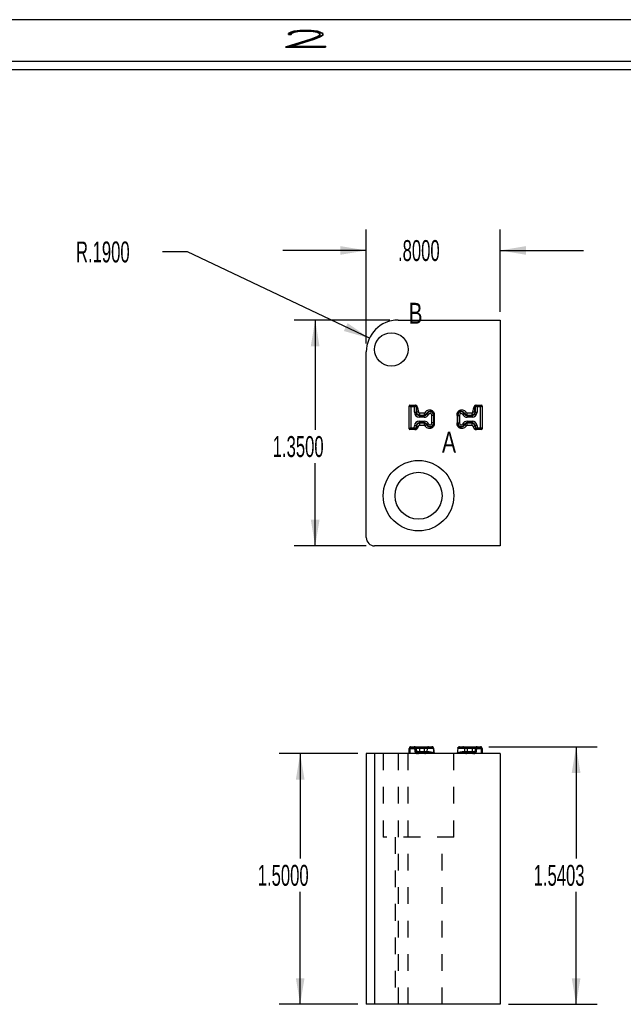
# Model space of a CAD drawing. Header units: inches. Extents: x 1802 to 2468, y -208 to -72.
# Tile 248 of 256: x 2056.08 to 2059.69, y -190.44 to -184.55. Entities that reach past the tile are written whole.
import ezdxf

# ---------------------------------------------------------------- set-up
doc = ezdxf.new("R2010")
doc.units = ezdxf.units.IN
doc.header["$LTSCALE"] = 0.5
doc.header["$MEASUREMENT"] = 0
doc.linetypes.add('HIDDEN', pattern=[0.225, 0.15, -0.075])
for name, color, linetype in [('SID-M-D', 42, 'Continuous'), ('SID-M-H', 4, 'HIDDEN'), ('SID-M-S', 105, 'Continuous')]:
    doc.layers.add(name, color=color, linetype=linetype)
doc.styles.add('R', font='ROMAND.SHX')
doc.styles.add('SLDTEXTSTYLE0', font='TXT', dxfattribs={"width": 0.595745})

# ---------------------------------------------------------------- blocks, each defined once
blk = doc.blocks.new('*U9')
at = {"layer": 'SID-M-S'}
for p, q in [((0, 22.55), (-34, 22.55)), ((0, 22.3), (-34, 22.3)), ((0, 22.25), (-34, 22.25))]:
    blk.add_line(p, q, dxfattribs=at)
at = {"layer": 'SID-M-D', "style": 'R', "width": 4}
blk.add_text('2', height=0.1, dxfattribs=at).set_placement((-8.3275, 22.3857))

msp = doc.modelspace()

# ---------------------------------------------------------------- linework, layer by layer
at = {"layer": 'SID-M-D'}
for p, q in [((2058.15454, -186.48375), (2058.15454, -185.80193)), ((2058.95454, -186.29375), (2058.95454, -185.80193)), ((2057.08507, -185.9353), (2056.93507, -185.9353)), ((2058.17293, -186.45221), (2057.08507, -185.9353)), ((2058.15454, -185.92693), (2057.65454, -185.92693)), ((2058.95454, -185.92693), (2059.45454, -185.92693)), ((2058.29454, -186.34375), (2057.72387, -186.34375)), ((2057.84887, -186.34375), (2057.84887, -186.99993)), ((2057.84887, -187.69375), (2057.84887, -187.19836)), ((2058.15454, -187.69375), (2057.72387, -187.69375)), ((2058.88844, -188.89512), (2059.53461, -188.89512)), ((2059.40961, -188.89512), (2059.40961, -189.56411)), ((2058.10454, -188.9354), (2057.63434, -188.9354)), ((2057.75934, -188.9354), (2057.75934, -189.56411)), ((2057.75934, -190.4354), (2057.75934, -189.76255)), ((2059.40961, -190.4354), (2059.40961, -189.76255)), ((2058.10454, -190.4354), (2057.63434, -190.4354)), ((2059.00454, -190.4354), (2059.53461, -190.4354))]:
    msp.add_line(p, q, dxfattribs=at)
for points in [[(2058.15454, -185.92693), (2057.99854, -185.90093), (2057.99854, -185.95293)], [(2058.95454, -185.92693), (2059.11054, -185.95293), (2059.11054, -185.90093)], [(2057.84887, -186.34375), (2057.82287, -186.49975), (2057.87487, -186.49975)], [(2058.17293, -186.45221), (2058.04319, -186.36177), (2058.02087, -186.40874)], [(2057.84887, -187.69375), (2057.87487, -187.53775), (2057.82287, -187.53775)], [(2059.40961, -188.89512), (2059.38361, -189.05112), (2059.43561, -189.05112)], [(2057.75934, -188.9354), (2057.73334, -189.0914), (2057.78534, -189.0914)], [(2057.75934, -190.4354), (2057.78534, -190.2794), (2057.73334, -190.2794)], [(2059.40961, -190.4354), (2059.43561, -190.2794), (2059.38361, -190.2794)]]:
    msp.add_solid(points, dxfattribs=at)
at = {"layer": 'SID-M-H'}
for p, q in [((2058.44712, -188.9051), (2058.44704, -188.90388)), ((2058.44712, -188.9051), (2058.45208, -188.90449)), ((2058.45201, -188.90388), (2058.47206, -188.90388)), ((2058.45201, -188.90388), (2058.4546, -188.92503)), ((2058.47206, -188.8951), (2058.47206, -188.90388)), ((2058.47206, -188.90388), (2058.50054, -188.90388)), ((2058.47206, -188.90388), (2058.47206, -188.92503)), ((2058.50054, -188.8951), (2058.50054, -188.90388)), ((2058.50054, -188.90388), (2058.5183, -188.90388)), ((2058.50054, -188.90388), (2058.50054, -188.92503)), ((2058.5183, -188.90388), (2058.516, -188.92503)), ((2058.5183, -188.90388), (2058.55679, -188.90388)), ((2058.55678, -188.90388), (2058.56065, -188.9354)), ((2058.55678, -188.90388), (2058.55679, -188.90388)), ((2058.70231, -188.9039), (2058.69844, -188.9354)), ((2058.70229, -188.9039), (2058.70231, -188.9039)), ((2058.70229, -188.9039), (2058.74079, -188.9039)), ((2058.74079, -188.9039), (2058.75854, -188.9039)), ((2058.74079, -188.9039), (2058.74309, -188.92503)), ((2058.75854, -188.9039), (2058.75854, -188.89512)), ((2058.75854, -188.9039), (2058.78702, -188.9039)), ((2058.75854, -188.9039), (2058.75854, -188.92503)), ((2058.78702, -188.9039), (2058.78702, -188.89512)), ((2058.78702, -188.9039), (2058.80708, -188.9039)), ((2058.78702, -188.9039), (2058.78702, -188.92503)), ((2058.80708, -188.9039), (2058.80448, -188.92503)), ((2058.807, -188.90451), (2058.81196, -188.90512)), ((2058.81196, -188.90512), (2058.81204, -188.9039)), ((2058.20454, -188.9354), (2058.20454, -190.4354)), ((2058.25604, -188.9354), (2058.25604, -189.4354)), ((2058.34454, -188.9354), (2058.34454, -190.4354)), ((2058.40454, -190.4354), (2058.40454, -188.9354)), ((2058.41065, -188.9051), (2058.41565, -188.9051)), ((2058.41565, -188.9051), (2058.44712, -188.9051)), ((2058.41565, -188.9354), (2058.41565, -188.9051)), ((2058.44712, -188.9051), (2058.45069, -188.93413)), ((2058.45565, -188.93352), (2058.45069, -188.93413)), ((2058.47206, -188.92503), (2058.50054, -188.92503)), ((2058.56068, -188.93559), (2058.56066, -188.9354)), ((2058.67804, -189.4354), (2058.67804, -188.9354)), ((2058.69843, -188.9354), (2058.6984, -188.93559)), ((2058.75854, -188.92503), (2058.78702, -188.92503)), ((2058.80344, -188.93352), (2058.8084, -188.93413)), ((2058.8084, -188.93413), (2058.81196, -188.90512)), ((2058.81196, -188.90512), (2058.84344, -188.90512)), ((2058.84344, -188.90512), (2058.84844, -188.90512)), ((2058.84344, -188.90512), (2058.84344, -188.9354)), ((2058.67804, -189.4354), (2058.25604, -189.4354)), ((2058.32654, -189.4354), (2058.32654, -190.4354)), ((2058.60754, -190.4354), (2058.60754, -189.4354))]:
    msp.add_line(p, q, dxfattribs=at)
for centre, radius, start, end in [((2058.44208, -188.9051), 0.01, 7, 90), ((2058.44953, -188.91424), 0.01065, 76.528537, 103.471463), ((2058.52759, -188.9044), 0.00931, 93.151457, 176.814596), ((2058.7315, -188.90442), 0.00931, 3.185404, 86.848543), ((2058.817, -188.90512), 0.01, 90, 173), ((2058.80956, -188.91426), 0.01065, 76.528537, 103.471463)]:
    msp.add_arc(centre, radius, start, end, dxfattribs=at)
for centre, start_param, end_param in [((2058.42065, -188.9051), 0, 1.5707963), ((2058.44208, -188.9051), 4.834562, 6.2831853), ((2058.817, -188.90512), 0, 1.4486233), ((2058.83844, -188.90512), 4.712389, 6.2831853)]:
    msp.add_ellipse(centre, major_axis=(0, 0.01), ratio=0.5, start_param=start_param, end_param=end_param, dxfattribs=at)
for points, knots in [([(2058.55678, -188.90388), (2058.55648, -188.90146), (2058.55529, -188.89921), (2058.55166, -188.896), (2058.54925, -188.8951), (2058.54685, -188.8951)], [0, 0, 0, 0, 0.5, 0.5, 1, 1, 1, 1]), ([(2058.70231, -188.9039), (2058.7026, -188.90148), (2058.7038, -188.89923), (2058.70742, -188.89603), (2058.70983, -188.89512), (2058.71223, -188.89512)], [0, 0, 0, 0, 0.5, 0.5, 1, 1, 1, 1]), ([(2058.47206, -188.92503), (2058.46748, -188.92503), (2058.46295, -188.92503), (2058.45649, -188.92503), (2058.4546, -188.92503), (2058.4546, -188.92503)], [0, 0, 0, 0, 0.5, 0.5, 1, 1, 1, 1]), ([(2058.46633, -188.9354), (2058.46372, -188.9354), (2058.46074, -188.93441), (2058.45627, -188.93046), (2058.45492, -188.92761), (2058.4546, -188.92503)], [0, 0, 0, 0, 0.5, 0.5, 1, 1, 1, 1]), ([(2058.45776, -188.9354), (2058.45769, -188.9354), (2058.45761, -188.93539), (2058.45754, -188.93539), (2058.4573, -188.93537), (2058.45706, -188.93534), (2058.45682, -188.93525), (2058.45671, -188.93521), (2058.4566, -188.93516), (2058.4565, -188.93509), (2058.45642, -188.93504), (2058.45634, -188.93499), (2058.45627, -188.93492), (2058.45618, -188.93484), (2058.4561, -188.93474), (2058.45603, -188.93465), (2058.45596, -188.93455), (2058.45591, -188.93445), (2058.45586, -188.93434), (2058.45574, -188.93407), (2058.45568, -188.9338), (2058.45565, -188.93353), (2058.45565, -188.93353), (2058.45565, -188.93353), (2058.45565, -188.93352)], [0, 0, 0, 0, 0.000006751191, 0.000006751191, 0.000006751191, 0.000028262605, 0.000028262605, 0.000028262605, 0.000037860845, 0.000037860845, 0.000037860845, 0.000045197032, 0.000045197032, 0.000045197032, 0.000054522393, 0.000054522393, 0.000054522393, 0.000064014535, 0.000064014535, 0.000064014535, 0.000089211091, 0.000089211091, 0.000089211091, 0.000089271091, 0.000089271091, 0.000089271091, 0.000089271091]), ([(2058.47206, -188.9354), (2058.47206, -188.9354), (2058.47206, -188.93441), (2058.47206, -188.93046), (2058.47206, -188.92761), (2058.47206, -188.92503)], [0, 0, 0, 0, 0.5, 0.5, 1, 1, 1, 1]), ([(2058.50054, -188.9354), (2058.50054, -188.9354), (2058.50054, -188.93441), (2058.50054, -188.93046), (2058.50054, -188.92761), (2058.50054, -188.92503)], [0, 0, 0, 0, 0.5, 0.5, 1, 1, 1, 1]), ([(2058.516, -188.92503), (2058.51452, -188.92503), (2058.51228, -188.92503), (2058.50686, -188.92503), (2058.50371, -188.92503), (2058.50054, -188.92503)], [0, 0, 0, 0, 0.5, 0.5, 1, 1, 1, 1]), ([(2058.50562, -188.9354), (2058.50793, -188.9354), (2058.51057, -188.93441), (2058.51452, -188.93046), (2058.51571, -188.92761), (2058.516, -188.92503)], [0, 0, 0, 0, 0.5, 0.5, 1, 1, 1, 1]), ([(2058.56065, -188.9354), (2058.56068, -188.9341), (2058.55881, -188.9328), (2058.5522, -188.93037), (2058.54749, -188.92924), (2058.53727, -188.92729), (2058.5318, -188.92648), (2058.52235, -188.92535), (2058.5184, -188.92503), (2058.516, -188.92503)], [0, 0, 0, 0, 0.25, 0.25, 0.5, 0.5, 0.75, 0.75, 1, 1, 1, 1]), ([(2058.74309, -188.92503), (2058.74069, -188.92503), (2058.73674, -188.92535), (2058.72729, -188.92648), (2058.72181, -188.92729), (2058.7116, -188.92924), (2058.70688, -188.93037), (2058.70027, -188.9328), (2058.69841, -188.9341), (2058.69844, -188.9354)], [0, 0, 0, 0, 0.25, 0.25, 0.5, 0.5, 0.75, 0.75, 1, 1, 1, 1]), ([(2058.74309, -188.92503), (2058.74337, -188.92761), (2058.74456, -188.93046), (2058.74852, -188.93441), (2058.75116, -188.9354), (2058.75347, -188.9354)], [0, 0, 0, 0, 0.5, 0.5, 1, 1, 1, 1]), ([(2058.75854, -188.92503), (2058.75538, -188.92503), (2058.75222, -188.92503), (2058.74681, -188.92503), (2058.74456, -188.92503), (2058.74309, -188.92503)], [0, 0, 0, 0, 0.5, 0.5, 1, 1, 1, 1]), ([(2058.75854, -188.92503), (2058.75854, -188.92761), (2058.75854, -188.93046), (2058.75854, -188.93441), (2058.75854, -188.9354), (2058.75854, -188.9354)], [0, 0, 0, 0, 0.5, 0.5, 1, 1, 1, 1]), ([(2058.80448, -188.92503), (2058.80448, -188.92503), (2058.8026, -188.92503), (2058.79614, -188.92503), (2058.79161, -188.92503), (2058.78702, -188.92503)], [0, 0, 0, 0, 0.5, 0.5, 1, 1, 1, 1]), ([(2058.78702, -188.92503), (2058.78702, -188.92761), (2058.78702, -188.93046), (2058.78702, -188.93441), (2058.78702, -188.9354), (2058.78702, -188.9354)], [0, 0, 0, 0, 0.5, 0.5, 1, 1, 1, 1]), ([(2058.80448, -188.92503), (2058.80416, -188.92761), (2058.80282, -188.93046), (2058.79835, -188.93441), (2058.79537, -188.9354), (2058.79276, -188.9354)], [0, 0, 0, 0, 0.5, 0.5, 1, 1, 1, 1]), ([(2058.80344, -188.93353), (2058.8034, -188.9338), (2058.80334, -188.93407), (2058.80322, -188.93434), (2058.80317, -188.93445), (2058.80311, -188.93457), (2058.80304, -188.93467), (2058.80298, -188.93476), (2058.8029, -188.93484), (2058.80282, -188.93492), (2058.80273, -188.935), (2058.80264, -188.93507), (2058.80254, -188.93512), (2058.80245, -188.93517), (2058.80236, -188.93522), (2058.80227, -188.93525), (2058.80202, -188.93534), (2058.80178, -188.93537), (2058.80155, -188.93539), (2058.80147, -188.93539), (2058.8014, -188.9354), (2058.80132, -188.9354), (2058.80132, -188.9354), (2058.80132, -188.9354), (2058.80132, -188.9354)], [0, 0, 0, 0, 0.000025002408, 0.000025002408, 0.000025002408, 0.000035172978, 0.000035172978, 0.000035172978, 0.000043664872, 0.000043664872, 0.000043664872, 0.000052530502, 0.000052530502, 0.000052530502, 0.000060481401, 0.000060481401, 0.000060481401, 0.000081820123, 0.000081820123, 0.000081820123, 0.000088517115, 0.000088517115, 0.000088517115, 0.000088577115, 0.000088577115, 0.000088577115, 0.000088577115])]:
    msp.add_open_spline(points, degree=3, knots=knots, dxfattribs=at)
for points in [[(2058.45069, -188.93413), (2058.45074, -188.93456), (2058.45083, -188.93498), (2058.45095, -188.9354)], [(2058.45565, -188.93352), (2058.4551, -188.92903), (2058.4546, -188.92503), (2058.4546, -188.92503)], [(2058.45776, -188.9354), (2058.45776, -188.9354), (2058.45776, -188.9354), (2058.45776, -188.9354)], [(2058.80448, -188.92503), (2058.80448, -188.92503), (2058.80399, -188.92903), (2058.80344, -188.93352)], [(2058.80344, -188.93352), (2058.80344, -188.93353), (2058.80344, -188.93353), (2058.80344, -188.93353)], [(2058.80814, -188.9354), (2058.80826, -188.93498), (2058.80835, -188.93456), (2058.8084, -188.93413)]]:
    msp.add_open_spline(points, degree=3, dxfattribs=at)
at = {"layer": 'SID-M-S'}
for p, q in [((2058.34454, -186.34375), (2058.95454, -186.34375)), ((2058.95454, -186.34375), (2058.95454, -187.69375)), ((2058.15454, -187.64375), (2058.15454, -186.53375)), ((2058.41065, -186.99311), (2058.41065, -186.85782)), ((2058.41065, -186.85782), (2058.42065, -186.86282)), ((2058.41565, -186.85282), (2058.42065, -186.86282)), ((2058.41565, -186.85282), (2058.44712, -186.85282)), ((2058.42065, -186.86282), (2058.42065, -186.98811)), ((2058.44208, -186.86282), (2058.42065, -186.86282)), ((2058.44208, -186.86282), (2058.44704, -186.85289)), ((2058.44208, -186.86282), (2058.45201, -186.85786)), ((2058.44208, -186.89416), (2058.44208, -186.86282)), ((2058.44208, -186.89416), (2058.45201, -186.89416)), ((2058.44712, -186.85282), (2058.45069, -186.85282)), ((2058.45201, -186.85786), (2058.45201, -186.89416)), ((2058.45201, -186.89416), (2058.4546, -186.89416)), ((2058.45565, -186.85782), (2058.45208, -186.85782)), ((2058.50054, -186.8999), (2058.47206, -186.8999)), ((2058.5183, -186.90349), (2058.516, -186.90228)), ((2058.74079, -186.90349), (2058.74309, -186.90228)), ((2058.78702, -186.8999), (2058.75854, -186.8999)), ((2058.807, -186.85782), (2058.80344, -186.85782)), ((2058.80708, -186.89416), (2058.80448, -186.89416)), ((2058.80708, -186.85786), (2058.817, -186.86282)), ((2058.80708, -186.89416), (2058.80708, -186.85786)), ((2058.80708, -186.89416), (2058.817, -186.89416)), ((2058.8084, -186.85282), (2058.81196, -186.85282)), ((2058.81196, -186.85282), (2058.84344, -186.85282)), ((2058.81204, -186.85289), (2058.817, -186.86282)), ((2058.83844, -186.86282), (2058.817, -186.86282)), ((2058.817, -186.86282), (2058.817, -186.89416)), ((2058.84344, -186.85282), (2058.83844, -186.86282)), ((2058.84844, -186.85782), (2058.83844, -186.86282)), ((2058.83844, -186.98811), (2058.83844, -186.86282)), ((2058.84844, -186.85782), (2058.84844, -186.99311)), ((2058.47206, -186.91422), (2058.47206, -186.91162)), ((2058.47206, -186.91162), (2058.50054, -186.91162)), ((2058.47206, -186.92414), (2058.47206, -186.91422)), ((2058.47206, -186.91422), (2058.50054, -186.91422)), ((2058.50054, -186.92414), (2058.47206, -186.92414)), ((2058.47206, -186.95805), (2058.47206, -186.94813)), ((2058.47206, -186.94813), (2058.50054, -186.94813)), ((2058.50054, -186.95805), (2058.47206, -186.95805)), ((2058.47206, -186.95805), (2058.47206, -186.96065)), ((2058.50054, -186.96065), (2058.47206, -186.96065)), ((2058.50054, -186.91422), (2058.50054, -186.91162)), ((2058.50054, -186.92414), (2058.50054, -186.91422)), ((2058.50054, -186.95805), (2058.50054, -186.94813)), ((2058.50054, -186.95805), (2058.50054, -186.96065)), ((2058.52708, -186.90811), (2058.5183, -186.90349)), ((2058.54685, -186.95872), (2058.54685, -186.91355)), ((2058.55678, -186.91378), (2058.55678, -186.95849)), ((2058.55678, -186.91378), (2058.5599, -186.91384)), ((2058.55678, -186.95849), (2058.5599, -186.95844)), ((2058.5599, -186.91384), (2058.56065, -186.91385)), ((2058.5599, -186.95844), (2058.56065, -186.95842)), ((2058.56065, -186.91385), (2058.56065, -186.95842)), ((2058.70231, -186.91378), (2058.69844, -186.91385)), ((2058.69844, -186.91385), (2058.69844, -186.95842)), ((2058.70231, -186.95849), (2058.69844, -186.95842)), ((2058.70231, -186.95849), (2058.70231, -186.91378)), ((2058.71223, -186.91355), (2058.71223, -186.95872)), ((2058.74079, -186.90349), (2058.73201, -186.90811)), ((2058.75854, -186.91422), (2058.75854, -186.91162)), ((2058.75854, -186.91162), (2058.78702, -186.91162)), ((2058.75854, -186.91422), (2058.75854, -186.92414)), ((2058.75854, -186.91422), (2058.78702, -186.91422)), ((2058.78702, -186.92414), (2058.75854, -186.92414)), ((2058.75854, -186.94813), (2058.78702, -186.94813)), ((2058.75854, -186.94813), (2058.75854, -186.95806)), ((2058.78702, -186.95806), (2058.75854, -186.95806)), ((2058.75854, -186.95806), (2058.75854, -186.96065)), ((2058.78702, -186.96065), (2058.75854, -186.96065)), ((2058.78702, -186.91422), (2058.78702, -186.91162)), ((2058.78702, -186.91422), (2058.78702, -186.92414)), ((2058.78702, -186.94813), (2058.78702, -186.95806)), ((2058.78702, -186.95806), (2058.78702, -186.96065)), ((2058.41065, -186.99311), (2058.42065, -186.98811)), ((2058.41565, -186.99811), (2058.42065, -186.98811)), ((2058.44571, -186.99811), (2058.41565, -186.99811)), ((2058.42065, -186.98811), (2058.44109, -186.98811)), ((2058.44109, -186.98811), (2058.4422, -186.97549)), ((2058.45058, -186.9935), (2058.44109, -186.98811)), ((2058.44564, -186.99803), (2058.44109, -186.98811)), ((2058.45208, -186.97636), (2058.4422, -186.97549)), ((2058.44912, -186.99811), (2058.44571, -186.99811)), ((2058.45208, -186.97636), (2058.45058, -186.9935)), ((2058.45066, -186.99354), (2058.45407, -186.99354)), ((2058.45208, -186.97636), (2058.45467, -186.97659)), ((2058.47206, -186.97237), (2058.50054, -186.97237)), ((2058.5183, -186.96878), (2058.516, -186.96999)), ((2058.52708, -186.96416), (2058.5183, -186.96878)), ((2058.73201, -186.96416), (2058.74079, -186.96878)), ((2058.74079, -186.96878), (2058.74309, -186.96999)), ((2058.75854, -186.97237), (2058.78702, -186.97237)), ((2058.807, -186.97636), (2058.80442, -186.97659)), ((2058.80502, -186.99354), (2058.80843, -186.99354)), ((2058.81689, -186.97549), (2058.807, -186.97636)), ((2058.8085, -186.9935), (2058.807, -186.97636)), ((2058.81799, -186.98811), (2058.8085, -186.9935)), ((2058.81337, -186.99811), (2058.80996, -186.99811)), ((2058.84344, -186.99811), (2058.81337, -186.99811)), ((2058.81799, -186.98811), (2058.81344, -186.99803)), ((2058.81689, -186.97549), (2058.81799, -186.98811)), ((2058.81799, -186.98811), (2058.83844, -186.98811)), ((2058.83844, -186.98811), (2058.84344, -186.99811)), ((2058.84844, -186.99311), (2058.83844, -186.98811)), ((2058.95454, -187.69375), (2058.20454, -187.69375)), ((2058.42065, -188.8951), (2058.44109, -188.8951)), ((2058.44109, -188.8951), (2058.4422, -188.8951)), ((2058.4422, -188.8951), (2058.47206, -188.8951)), ((2058.45066, -188.90449), (2058.44571, -188.9051)), ((2058.45208, -188.90388), (2058.45058, -188.90388)), ((2058.45066, -188.90449), (2058.45407, -188.93215)), ((2058.45208, -188.90388), (2058.45467, -188.92503)), ((2058.47206, -188.90388), (2058.45208, -188.90388)), ((2058.47206, -188.90388), (2058.47206, -188.8951)), ((2058.47206, -188.8951), (2058.50054, -188.8951)), ((2058.47206, -188.90388), (2058.47206, -188.92503)), ((2058.50054, -188.90388), (2058.47206, -188.90388)), ((2058.50054, -188.90388), (2058.50054, -188.8951)), ((2058.50054, -188.8951), (2058.52708, -188.8951)), ((2058.50054, -188.90388), (2058.50054, -188.92503)), ((2058.5183, -188.90388), (2058.50054, -188.90388)), ((2058.5183, -188.90388), (2058.516, -188.92503)), ((2058.55679, -188.90388), (2058.5183, -188.90388)), ((2058.52708, -188.8951), (2058.54687, -188.8951)), ((2058.56066, -188.9354), (2058.55679, -188.90388)), ((2058.70229, -188.9039), (2058.69843, -188.9354)), ((2058.74079, -188.9039), (2058.70229, -188.9039)), ((2058.71222, -188.89512), (2058.73201, -188.89512)), ((2058.73201, -188.89512), (2058.75854, -188.89512)), ((2058.74079, -188.9039), (2058.74309, -188.92503)), ((2058.75854, -188.9039), (2058.74079, -188.9039)), ((2058.75854, -188.89512), (2058.75854, -188.9039)), ((2058.75854, -188.89512), (2058.78702, -188.89512)), ((2058.75854, -188.9039), (2058.75854, -188.92503)), ((2058.78702, -188.9039), (2058.75854, -188.9039)), ((2058.78702, -188.89512), (2058.78702, -188.9039)), ((2058.78702, -188.89512), (2058.81689, -188.89512)), ((2058.78702, -188.9039), (2058.78702, -188.92503)), ((2058.807, -188.9039), (2058.78702, -188.9039)), ((2058.807, -188.9039), (2058.80442, -188.92503)), ((2058.80502, -188.93215), (2058.80843, -188.90451)), ((2058.8085, -188.9039), (2058.807, -188.9039)), ((2058.81337, -188.90512), (2058.80843, -188.90451)), ((2058.81689, -188.89512), (2058.81799, -188.89512)), ((2058.81799, -188.89512), (2058.83844, -188.89512)), ((2058.15454, -188.9354), (2058.15454, -190.4354)), ((2058.20454, -188.9354), (2058.15454, -188.9354)), ((2058.20454, -188.9354), (2058.20454, -190.4354)), ((2058.95454, -188.9354), (2058.20454, -188.9354)), ((2058.41065, -188.9354), (2058.41065, -188.9051)), ((2058.41565, -188.9051), (2058.41065, -188.9051)), ((2058.41565, -188.9051), (2058.41565, -188.9354)), ((2058.44571, -188.9051), (2058.41565, -188.9051)), ((2058.44912, -188.93276), (2058.44571, -188.9051)), ((2058.44912, -188.93276), (2058.45407, -188.93215)), ((2058.50054, -188.92503), (2058.47206, -188.92503)), ((2058.78702, -188.92503), (2058.75854, -188.92503)), ((2058.80502, -188.93215), (2058.80996, -188.93276)), ((2058.81337, -188.90512), (2058.80996, -188.93276)), ((2058.84344, -188.90512), (2058.81337, -188.90512)), ((2058.84344, -188.9354), (2058.84344, -188.90512)), ((2058.84844, -188.90512), (2058.84344, -188.90512)), ((2058.84844, -188.90512), (2058.84844, -188.9354)), ((2058.95454, -188.9354), (2058.95454, -190.4354)), ((2058.20454, -190.4354), (2058.15454, -190.4354)), ((2058.95454, -190.4354), (2058.20454, -190.4354))]:
    msp.add_line(p, q, dxfattribs=at)
for centre, radius in [((2058.30454, -186.51875), 0.1), ((2058.46704, -187.39375), 0.211), ((2058.46704, -187.39375), 0.1405)]:
    msp.add_circle(centre, radius, dxfattribs=at)
for centre, radius, start, end in [((2058.34454, -186.53375), 0.19, 90, 180), ((2058.41565, -186.85782), 0.005, 90, 180), ((2058.47206, -186.89416), 0.02998, 180, 270), ((2058.44696, -186.85794), 0.00505, 0.990483, 89.009517), ((2058.4471, -186.8578), 0.00498, 359.786467, 89.784863), ((2058.45067, -186.8578), 0.00498, 359.786467, 89.784863), ((2058.47206, -186.89416), 0.02006, 180, 270), ((2058.53637, -186.91299), 0.02042, 357.787635, 152.282252), ((2058.53637, -186.91299), 0.01049, 356.913721, 152.282252), ((2058.72271, -186.91299), 0.02042, 27.717748, 182.212203), ((2058.72271, -186.91299), 0.0105, 27.717748, 183.085838), ((2058.78702, -186.89416), 0.02005, 270, 0), ((2058.78702, -186.89416), 0.02998, 270, 0), ((2058.80842, -186.8578), 0.00498, 90.215137, 180.213533), ((2058.81198, -186.8578), 0.00498, 90.215137, 180.213533), ((2058.81213, -186.85794), 0.00505, 90.990483, 179.009517), ((2058.84344, -186.85782), 0.005, 0, 90), ((2058.47206, -186.97811), 0.02998, 90, 175), ((2058.47206, -186.97811), 0.02006, 90, 175), ((2058.50054, -186.89416), 0.02006, 270, 332.282252), ((2058.50054, -186.89416), 0.02998, 270, 332.282252), ((2058.50054, -186.97811), 0.02998, 27.717748, 90), ((2058.50054, -186.97811), 0.02006, 27.717748, 90), ((2058.53637, -186.95928), 0.02042, 207.717748, 2.212365), ((2058.53637, -186.95928), 0.01049, 207.717748, 3.086279), ((2058.72271, -186.95928), 0.02042, 177.787797, 332.282252), ((2058.72271, -186.95928), 0.0105, 176.914162, 332.282252), ((2058.75854, -186.89416), 0.02998, 207.717748, 270), ((2058.75854, -186.97811), 0.02998, 90, 152.282252), ((2058.75854, -186.89416), 0.02005, 207.717748, 270), ((2058.75854, -186.97811), 0.02005, 90, 152.282252), ((2058.78702, -186.97811), 0.02998, 5, 90), ((2058.78702, -186.97811), 0.02005, 5, 90), ((2058.41565, -186.99311), 0.005, 180, 270), ((2058.44556, -186.99298), 0.00505, 270.890063, 354.109937), ((2058.4457, -186.99313), 0.00498, 270.191918, 355.275893), ((2058.44911, -186.99313), 0.00498, 270.191918, 355.275893), ((2058.80998, -186.99313), 0.00498, 184.724107, 269.808082), ((2058.81339, -186.99313), 0.00498, 184.724107, 269.808082), ((2058.81352, -186.99298), 0.00505, 185.890063, 269.109937), ((2058.84344, -186.99311), 0.005, 270, 0), ((2058.20454, -187.64375), 0.05, 180, 270), ((2058.42065, -188.9051), 0.01, 90, 180), ((2058.44218, -188.90507), 0.00998, 6.874891, 89.908243), ((2058.44811, -188.91639), 0.01275, 78.822176, 101.177824), ((2058.52759, -188.9044), 0.00931, 93.151457, 176.814596), ((2058.54687, -188.9051), 0.01, 69.239485, 90), ((2058.54687, -188.9051), 0.01, 7, 69.239485), ((2058.71222, -188.90512), 0.01, 113.195262, 173), ((2058.71222, -188.90512), 0.01, 90, 113.195262), ((2058.7315, -188.90442), 0.00931, 3.185404, 86.848543), ((2058.8169, -188.9051), 0.00998, 90.091757, 173.125109), ((2058.81097, -188.91641), 0.01275, 78.822176, 101.177824), ((2058.83844, -188.90512), 0.01, 0, 90)]:
    msp.add_arc(centre, radius, start, end, dxfattribs=at)
for centre, major_axis, ratio, start_param, end_param in [((2058.44712, -186.86282), (0, 0.01), 0.0613923, 0, 0.122173), ((2058.45208, -186.86282), (0, 0.005), 0.1227846, 0, 0.122173), ((2058.807, -186.86282), (0, 0.005), 0.1227846, 6.1610123, 6.2831853), ((2058.81196, -186.86282), (0, 0.01), 0.0613923, 6.1610123, 6.2831853), ((2058.44615, -186.98811), (0.00044, 0.01), 0.0615086, 3.0221205, 3.1442935), ((2058.45109, -186.98854), (0.00044, 0.005), 0.1223031, 3.0302831, 3.1524561), ((2058.80799, -186.98854), (-0.00044, 0.005), 0.1223031, 3.1307292, 3.2529022), ((2058.81293, -186.98811), (-0.00044, 0.01), 0.0615086, 3.1388918, 3.2610648), ((2058.42065, -188.9051), (0, 0.01), 0.5, 0, 1.5707963), ((2058.44109, -188.9051), (0, 0.01), 0.4581656, 4.834562, 6.2831853), ((2058.44109, -188.9051), (0, 0.01), 0.9562629, 4.834562, 6.2831853), ((2058.44615, -188.9051), (-0.00062, 0.01), 0.0435785, 1.4459326, 1.5681056), ((2058.45109, -188.90449), (-0.00062, 0.005), 0.0861697, 1.4379223, 1.5600953), ((2058.80799, -188.90451), (0.00062, 0.005), 0.0861697, 4.72309, 4.845263), ((2058.81799, -188.90512), (0, 0.01), 0.9562629, 0, 1.4486233), ((2058.81293, -188.90512), (0.00062, 0.01), 0.0435785, 4.7150797, 4.8372528), ((2058.81799, -188.90512), (0, 0.01), 0.4581656, 0, 1.4486233), ((2058.83844, -188.90512), (0, 0.01), 0.5, 4.712389, 6.2831853)]:
    msp.add_ellipse(centre, major_axis=major_axis, ratio=ratio, start_param=start_param, end_param=end_param, dxfattribs=at)
for points in [[(2058.45069, -186.85282), (2058.45074, -186.85282), (2058.45083, -186.85282), (2058.45095, -186.85282)], [(2058.45565, -186.85782), (2058.4551, -186.86993), (2058.4546, -186.88205), (2058.4546, -186.89416)], [(2058.45776, -186.85782), (2058.46229, -186.86993), (2058.46633, -186.88205), (2058.46633, -186.89416)], [(2058.45776, -186.85782), (2058.45776, -186.85782), (2058.45776, -186.85782), (2058.45776, -186.85782)], [(2058.50054, -186.8999), (2058.50262, -186.8999), (2058.50465, -186.89867), (2058.50562, -186.89683)], [(2058.75347, -186.89683), (2058.75443, -186.89867), (2058.75647, -186.8999), (2058.75854, -186.8999)], [(2058.79276, -186.89416), (2058.79276, -186.88205), (2058.7968, -186.86993), (2058.80132, -186.85782)], [(2058.80448, -186.89416), (2058.80448, -186.88205), (2058.80399, -186.86993), (2058.80344, -186.85782)], [(2058.80344, -186.85782), (2058.80344, -186.85782), (2058.80344, -186.85782), (2058.80344, -186.85782)], [(2058.80814, -186.85282), (2058.80826, -186.85282), (2058.80835, -186.85282), (2058.8084, -186.85282)], [(2058.44982, -186.99811), (2058.44946, -186.99811), (2058.44923, -186.99811), (2058.44912, -186.99811)], [(2058.45467, -186.97659), (2058.45418, -186.98221), (2058.45408, -186.98787), (2058.45407, -186.99354)], [(2058.45407, -186.99354), (2058.45407, -186.99354), (2058.45407, -186.99354), (2058.45407, -186.99354)], [(2058.46635, -186.97761), (2058.46588, -186.98297), (2058.46248, -186.98807), (2058.45834, -186.99311)], [(2058.50562, -186.97544), (2058.50465, -186.9736), (2058.50262, -186.97237), (2058.50054, -186.97237)], [(2058.75854, -186.97237), (2058.75647, -186.97237), (2058.75443, -186.9736), (2058.75347, -186.97544)], [(2058.79274, -186.97761), (2058.79321, -186.98297), (2058.79661, -186.98807), (2058.80074, -186.99311)], [(2058.80074, -186.99311), (2058.80074, -186.99311), (2058.80075, -186.99311), (2058.80075, -186.99311)], [(2058.80442, -186.97659), (2058.80491, -186.98221), (2058.80501, -186.98787), (2058.80502, -186.99354)], [(2058.80996, -186.99811), (2058.80985, -186.99811), (2058.80963, -186.99811), (2058.80927, -186.99811)], [(2058.44982, -188.9354), (2058.44946, -188.93455), (2058.44923, -188.93367), (2058.44912, -188.93276)], [(2058.45467, -188.92503), (2058.45418, -188.92503), (2058.45408, -188.92825), (2058.45407, -188.93215)], [(2058.45407, -188.93215), (2058.45407, -188.93215), (2058.45407, -188.93215), (2058.45407, -188.93215)], [(2058.80074, -188.9354), (2058.80074, -188.9354), (2058.80075, -188.9354), (2058.80075, -188.9354)], [(2058.80442, -188.92503), (2058.80491, -188.92503), (2058.80501, -188.92825), (2058.80502, -188.93215)], [(2058.80996, -188.93276), (2058.80985, -188.93367), (2058.80963, -188.93455), (2058.80927, -188.9354)]]:
    msp.add_open_spline(points, degree=3, dxfattribs=at)
for points, knots in [([(2058.45095, -186.85282), (2058.45244, -186.85282), (2058.45386, -186.85345), (2058.45608, -186.85538), (2058.45688, -186.85665), (2058.45776, -186.85782)], [0, 0, 0, 0, 0.5, 0.5, 1, 1, 1, 1]), ([(2058.47206, -186.91162), (2058.46748, -186.91162), (2058.46295, -186.90974), (2058.45649, -186.90328), (2058.4546, -186.89875), (2058.4546, -186.89416)], [0, 0, 0, 0, 0.5, 0.5, 1, 1, 1, 1]), ([(2058.46633, -186.89416), (2058.46372, -186.89416), (2058.46074, -186.89416), (2058.45627, -186.89416), (2058.45492, -186.89416), (2058.4546, -186.89416)], [0, 0, 0, 0, 0.5, 0.5, 1, 1, 1, 1]), ([(2058.45776, -186.85782), (2058.45769, -186.85777), (2058.45761, -186.85772), (2058.45754, -186.85767), (2058.4573, -186.85752), (2058.45706, -186.85737), (2058.45682, -186.85726), (2058.45671, -186.85721), (2058.4566, -186.85717), (2058.4565, -186.85714), (2058.45642, -186.85712), (2058.45634, -186.85711), (2058.45627, -186.85712), (2058.45618, -186.85712), (2058.4561, -186.85714), (2058.45603, -186.85718), (2058.45596, -186.85721), (2058.45591, -186.85726), (2058.45586, -186.85731), (2058.45574, -186.85746), (2058.45568, -186.85764), (2058.45565, -186.85782), (2058.45565, -186.85782), (2058.45565, -186.85782), (2058.45565, -186.85782)], [0, 0, 0, 0, 0.000006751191, 0.000006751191, 0.000006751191, 0.000028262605, 0.000028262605, 0.000028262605, 0.000037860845, 0.000037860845, 0.000037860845, 0.000045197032, 0.000045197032, 0.000045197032, 0.000054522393, 0.000054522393, 0.000054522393, 0.000064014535, 0.000064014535, 0.000064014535, 0.000089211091, 0.000089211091, 0.000089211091, 0.000089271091, 0.000089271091, 0.000089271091, 0.000089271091]), ([(2058.46633, -186.89416), (2058.46633, -186.89567), (2058.46695, -186.89716), (2058.46907, -186.89928), (2058.47056, -186.8999), (2058.47206, -186.8999)], [0, 0, 0, 0, 0.5, 0.5, 1, 1, 1, 1]), ([(2058.47206, -186.8999), (2058.47206, -186.90251), (2058.47206, -186.90549), (2058.47206, -186.90996), (2058.47206, -186.9113), (2058.47206, -186.91162)], [0, 0, 0, 0, 0.5, 0.5, 1, 1, 1, 1]), ([(2058.50054, -186.8999), (2058.50054, -186.90251), (2058.50054, -186.90549), (2058.50054, -186.90996), (2058.50054, -186.9113), (2058.50054, -186.91162)], [0, 0, 0, 0, 0.5, 0.5, 1, 1, 1, 1]), ([(2058.516, -186.90228), (2058.51452, -186.90509), (2058.51228, -186.90747), (2058.50686, -186.91074), (2058.50371, -186.91162), (2058.50054, -186.91162)], [0, 0, 0, 0, 0.5, 0.5, 1, 1, 1, 1]), ([(2058.50562, -186.89683), (2058.50925, -186.88993), (2058.51558, -186.88453), (2058.52995, -186.87947), (2058.53787, -186.87981), (2058.55103, -186.88533), (2058.55619, -186.89044), (2058.56174, -186.90204), (2058.56214, -186.90845), (2058.56065, -186.91385)], [0, 0, 0, 0, 0.25, 0.25, 0.5, 0.5, 0.75, 0.75, 1, 1, 1, 1]), ([(2058.50562, -186.89683), (2058.50793, -186.89805), (2058.51057, -186.89943), (2058.51452, -186.90151), (2058.51571, -186.90214), (2058.516, -186.90228)], [0, 0, 0, 0, 0.5, 0.5, 1, 1, 1, 1]), ([(2058.56065, -186.91385), (2058.56068, -186.90839), (2058.55881, -186.90301), (2058.5522, -186.8946), (2058.54749, -186.89159), (2058.53727, -186.88913), (2058.5318, -186.88966), (2058.52235, -186.89397), (2058.5184, -186.89771), (2058.516, -186.90228)], [0, 0, 0, 0, 0.25, 0.25, 0.5, 0.5, 0.75, 0.75, 1, 1, 1, 1]), ([(2058.69844, -186.91385), (2058.69694, -186.90845), (2058.69734, -186.90204), (2058.7029, -186.89044), (2058.70806, -186.88533), (2058.72121, -186.87981), (2058.72914, -186.87947), (2058.7435, -186.88453), (2058.74984, -186.88993), (2058.75347, -186.89683)], [0, 0, 0, 0, 0.25, 0.25, 0.5, 0.5, 0.75, 0.75, 1, 1, 1, 1]), ([(2058.74309, -186.90228), (2058.74069, -186.89771), (2058.73674, -186.89397), (2058.72729, -186.88966), (2058.72181, -186.88913), (2058.7116, -186.89159), (2058.70688, -186.8946), (2058.70027, -186.90301), (2058.69841, -186.90839), (2058.69844, -186.91385)], [0, 0, 0, 0, 0.25, 0.25, 0.5, 0.5, 0.75, 0.75, 1, 1, 1, 1]), ([(2058.74309, -186.90228), (2058.74337, -186.90214), (2058.74456, -186.90151), (2058.74852, -186.89943), (2058.75116, -186.89805), (2058.75347, -186.89683)], [0, 0, 0, 0, 0.5, 0.5, 1, 1, 1, 1]), ([(2058.75854, -186.91162), (2058.75538, -186.91162), (2058.75222, -186.91074), (2058.74681, -186.90747), (2058.74456, -186.90509), (2058.74309, -186.90228)], [0, 0, 0, 0, 0.5, 0.5, 1, 1, 1, 1]), ([(2058.75854, -186.91162), (2058.75854, -186.9113), (2058.75854, -186.90996), (2058.75854, -186.90549), (2058.75854, -186.90251), (2058.75854, -186.8999)], [0, 0, 0, 0, 0.5, 0.5, 1, 1, 1, 1]), ([(2058.80448, -186.89416), (2058.80448, -186.89875), (2058.8026, -186.90328), (2058.79614, -186.90974), (2058.79161, -186.91162), (2058.78702, -186.91162)], [0, 0, 0, 0, 0.5, 0.5, 1, 1, 1, 1]), ([(2058.78702, -186.8999), (2058.78853, -186.8999), (2058.79002, -186.89928), (2058.79214, -186.89716), (2058.79276, -186.89567), (2058.79276, -186.89416)], [0, 0, 0, 0, 0.5, 0.5, 1, 1, 1, 1]), ([(2058.78702, -186.91162), (2058.78702, -186.9113), (2058.78702, -186.90996), (2058.78702, -186.90549), (2058.78702, -186.90251), (2058.78702, -186.8999)], [0, 0, 0, 0, 0.5, 0.5, 1, 1, 1, 1]), ([(2058.80448, -186.89416), (2058.80416, -186.89416), (2058.80282, -186.89416), (2058.79835, -186.89416), (2058.79537, -186.89416), (2058.79276, -186.89416)], [0, 0, 0, 0, 0.5, 0.5, 1, 1, 1, 1]), ([(2058.80814, -186.85282), (2058.80665, -186.85282), (2058.80522, -186.85345), (2058.803, -186.85538), (2058.8022, -186.85665), (2058.80132, -186.85782)], [0, 0, 0, 0, 0.5, 0.5, 1, 1, 1, 1]), ([(2058.80344, -186.85782), (2058.8034, -186.85764), (2058.80334, -186.85746), (2058.80322, -186.85731), (2058.80317, -186.85725), (2058.80311, -186.8572), (2058.80304, -186.85717), (2058.80298, -186.85714), (2058.8029, -186.85712), (2058.80282, -186.85712), (2058.80273, -186.85711), (2058.80264, -186.85713), (2058.80254, -186.85716), (2058.80245, -186.85718), (2058.80236, -186.85722), (2058.80227, -186.85726), (2058.80202, -186.85737), (2058.80178, -186.85752), (2058.80155, -186.85767), (2058.80147, -186.85772), (2058.8014, -186.85777), (2058.80132, -186.85782), (2058.80132, -186.85782), (2058.80132, -186.85782), (2058.80132, -186.85782)], [0, 0, 0, 0, 0.000025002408, 0.000025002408, 0.000025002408, 0.000035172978, 0.000035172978, 0.000035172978, 0.000043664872, 0.000043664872, 0.000043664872, 0.000052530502, 0.000052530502, 0.000052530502, 0.000060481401, 0.000060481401, 0.000060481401, 0.000081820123, 0.000081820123, 0.000081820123, 0.000088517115, 0.000088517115, 0.000088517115, 0.000088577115, 0.000088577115, 0.000088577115, 0.000088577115]), ([(2058.45467, -186.97659), (2058.45505, -186.97228), (2058.45709, -186.96815), (2058.46345, -186.96232), (2058.46774, -186.96065), (2058.47206, -186.96065)], [0, 0, 0, 0, 0.5, 0.5, 1, 1, 1, 1]), ([(2058.47206, -186.96065), (2058.47206, -186.96097), (2058.47206, -186.96231), (2058.47206, -186.96678), (2058.47206, -186.96976), (2058.47206, -186.97237)], [0, 0, 0, 0, 0.5, 0.5, 1, 1, 1, 1]), ([(2058.50054, -186.96065), (2058.50371, -186.96065), (2058.50686, -186.96153), (2058.51228, -186.9648), (2058.51452, -186.96719), (2058.516, -186.96999)], [0, 0, 0, 0, 0.5, 0.5, 1, 1, 1, 1]), ([(2058.50054, -186.96065), (2058.50054, -186.96097), (2058.50054, -186.96231), (2058.50054, -186.96678), (2058.50054, -186.96976), (2058.50054, -186.97237)], [0, 0, 0, 0, 0.5, 0.5, 1, 1, 1, 1]), ([(2058.56065, -186.95842), (2058.56214, -186.96382), (2058.56174, -186.97023), (2058.55619, -186.98183), (2058.55103, -186.98694), (2058.53787, -186.99246), (2058.52995, -186.9928), (2058.51558, -186.98774), (2058.50925, -186.98234), (2058.50562, -186.97544)], [0, 0, 0, 0, 0.25, 0.25, 0.5, 0.5, 0.75, 0.75, 1, 1, 1, 1]), ([(2058.516, -186.96999), (2058.5184, -186.97456), (2058.52235, -186.97831), (2058.5318, -186.98261), (2058.53727, -186.98315), (2058.54749, -186.98068), (2058.5522, -186.97767), (2058.55881, -186.96926), (2058.56068, -186.96388), (2058.56065, -186.95842)], [0, 0, 0, 0, 0.25, 0.25, 0.5, 0.5, 0.75, 0.75, 1, 1, 1, 1]), ([(2058.55678, -186.91378), (2058.55648, -186.91377), (2058.55529, -186.91375), (2058.55166, -186.91367), (2058.54925, -186.91362), (2058.54685, -186.91355)], [0, 0, 0, 0, 0.5, 0.5, 1, 1, 1, 1]), ([(2058.55678, -186.95849), (2058.55648, -186.9585), (2058.55529, -186.95852), (2058.55166, -186.9586), (2058.54925, -186.95865), (2058.54685, -186.95872)], [0, 0, 0, 0, 0.5, 0.5, 1, 1, 1, 1]), ([(2058.75347, -186.97544), (2058.74984, -186.98234), (2058.7435, -186.98774), (2058.72914, -186.9928), (2058.72121, -186.99246), (2058.70806, -186.98694), (2058.7029, -186.98183), (2058.69734, -186.97023), (2058.69694, -186.96382), (2058.69844, -186.95842)], [0, 0, 0, 0, 0.25, 0.25, 0.5, 0.5, 0.75, 0.75, 1, 1, 1, 1]), ([(2058.69844, -186.95842), (2058.69841, -186.96388), (2058.70027, -186.96926), (2058.70688, -186.97767), (2058.7116, -186.98068), (2058.72181, -186.98315), (2058.72729, -186.98261), (2058.73674, -186.97831), (2058.74069, -186.97456), (2058.74309, -186.96999)], [0, 0, 0, 0, 0.25, 0.25, 0.5, 0.5, 0.75, 0.75, 1, 1, 1, 1]), ([(2058.70231, -186.91378), (2058.7026, -186.91377), (2058.7038, -186.91375), (2058.70742, -186.91367), (2058.70983, -186.91362), (2058.71223, -186.91355)], [0, 0, 0, 0, 0.5, 0.5, 1, 1, 1, 1]), ([(2058.70231, -186.95849), (2058.7026, -186.9585), (2058.7038, -186.95852), (2058.70742, -186.9586), (2058.70983, -186.95865), (2058.71223, -186.95872)], [0, 0, 0, 0, 0.5, 0.5, 1, 1, 1, 1]), ([(2058.74309, -186.96999), (2058.74456, -186.96719), (2058.74681, -186.9648), (2058.75222, -186.96153), (2058.75538, -186.96065), (2058.75854, -186.96065)], [0, 0, 0, 0, 0.5, 0.5, 1, 1, 1, 1]), ([(2058.75854, -186.97237), (2058.75854, -186.96976), (2058.75854, -186.96678), (2058.75854, -186.96231), (2058.75854, -186.96097), (2058.75854, -186.96065)], [0, 0, 0, 0, 0.5, 0.5, 1, 1, 1, 1]), ([(2058.78702, -186.96065), (2058.79135, -186.96065), (2058.79564, -186.96232), (2058.802, -186.96815), (2058.80404, -186.97228), (2058.80442, -186.97659)], [0, 0, 0, 0, 0.5, 0.5, 1, 1, 1, 1]), ([(2058.78702, -186.97237), (2058.78702, -186.96976), (2058.78702, -186.96678), (2058.78702, -186.96231), (2058.78702, -186.96097), (2058.78702, -186.96065)], [0, 0, 0, 0, 0.5, 0.5, 1, 1, 1, 1]), ([(2058.44982, -186.99811), (2058.45152, -186.99811), (2058.4531, -186.99734), (2058.45577, -186.9953), (2058.45702, -186.99413), (2058.45834, -186.99311)], [0, 0, 0, 0, 0.5, 0.5, 1, 1, 1, 1]), ([(2058.45407, -186.99354), (2058.4541, -186.99384), (2058.45417, -186.99416), (2058.45436, -186.99442), (2058.45441, -186.9945), (2058.45448, -186.99457), (2058.45457, -186.99462), (2058.45466, -186.99467), (2058.45476, -186.99469), (2058.45488, -186.99469), (2058.455, -186.99469), (2058.45513, -186.99466), (2058.45527, -186.99462), (2058.45544, -186.99456), (2058.45561, -186.99449), (2058.45578, -186.99441), (2058.45635, -186.99415), (2058.45692, -186.99383), (2058.4575, -186.99353), (2058.45778, -186.99339), (2058.45806, -186.99325), (2058.45834, -186.99311), (2058.45834, -186.99311), (2058.45834, -186.99311), (2058.45834, -186.99311)], [0, 0, 0, 0, 0.00004628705, 0.00004628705, 0.00004628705, 0.00006026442, 0.00006026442, 0.00006026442, 0.0000727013, 0.0000727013, 0.0000727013, 0.0000851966, 0.0000851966, 0.0000851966, 0.00010017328, 0.00010017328, 0.00010017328, 0.00014964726, 0.00014964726, 0.00014964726, 0.00017345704, 0.00017345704, 0.00017345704, 0.00017351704, 0.00017351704, 0.00017351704, 0.00017351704]), ([(2058.45467, -186.97659), (2058.45499, -186.97661), (2058.45633, -186.97673), (2058.46078, -186.97712), (2058.46375, -186.97738), (2058.46635, -186.97761)], [0, 0, 0, 0, 0.5, 0.5, 1, 1, 1, 1]), ([(2058.47206, -186.97237), (2058.47064, -186.97237), (2058.46923, -186.97292), (2058.46714, -186.97484), (2058.46647, -186.97619), (2058.46635, -186.97761)], [0, 0, 0, 0, 0.5, 0.5, 1, 1, 1, 1]), ([(2058.516, -186.96999), (2058.51571, -186.97014), (2058.51452, -186.97076), (2058.51057, -186.97284), (2058.50793, -186.97423), (2058.50562, -186.97544)], [0, 0, 0, 0, 0.5, 0.5, 1, 1, 1, 1]), ([(2058.75347, -186.97544), (2058.75116, -186.97423), (2058.74852, -186.97284), (2058.74456, -186.97076), (2058.74337, -186.97014), (2058.74309, -186.96999)], [0, 0, 0, 0, 0.5, 0.5, 1, 1, 1, 1]), ([(2058.79274, -186.97761), (2058.79261, -186.97619), (2058.79194, -186.97484), (2058.78985, -186.97292), (2058.78844, -186.97237), (2058.78702, -186.97237)], [0, 0, 0, 0, 0.5, 0.5, 1, 1, 1, 1]), ([(2058.79274, -186.97761), (2058.79534, -186.97738), (2058.79831, -186.97712), (2058.80276, -186.97673), (2058.8041, -186.97661), (2058.80442, -186.97659)], [0, 0, 0, 0, 0.5, 0.5, 1, 1, 1, 1]), ([(2058.80927, -186.99811), (2058.80756, -186.99811), (2058.80599, -186.99734), (2058.80332, -186.9953), (2058.80206, -186.99413), (2058.80074, -186.99311)], [0, 0, 0, 0, 0.5, 0.5, 1, 1, 1, 1]), ([(2058.80075, -186.99311), (2058.80103, -186.99325), (2058.80131, -186.99339), (2058.80159, -186.99353), (2058.80216, -186.99383), (2058.80274, -186.99415), (2058.8033, -186.99441), (2058.80348, -186.99449), (2058.80365, -186.99456), (2058.80382, -186.99462), (2058.80396, -186.99466), (2058.80409, -186.99469), (2058.80421, -186.99469), (2058.80432, -186.99469), (2058.80441, -186.99467), (2058.80449, -186.99463), (2058.80459, -186.99458), (2058.80467, -186.99451), (2058.80473, -186.99442), (2058.80491, -186.99416), (2058.80498, -186.99384), (2058.80502, -186.99354), (2058.80502, -186.99354), (2058.80502, -186.99354), (2058.80502, -186.99354)], [0, 0, 0, 0, 0.00002393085, 0.00002393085, 0.00002393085, 0.0000736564, 0.0000736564, 0.0000736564, 0.00008882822, 0.00008882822, 0.00008882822, 0.00010126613, 0.00010126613, 0.00010126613, 0.00011255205, 0.00011255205, 0.00011255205, 0.00012779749, 0.00012779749, 0.00012779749, 0.00017433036, 0.00017433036, 0.00017433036, 0.00017439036, 0.00017439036, 0.00017439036, 0.00017439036]), ([(2058.45407, -188.93215), (2058.4541, -188.93268), (2058.45417, -188.93321), (2058.45436, -188.93372), (2058.45441, -188.93388), (2058.45448, -188.93404), (2058.45457, -188.93419), (2058.45466, -188.93433), (2058.45476, -188.93446), (2058.45488, -188.93457), (2058.455, -188.93468), (2058.45513, -188.93478), (2058.45527, -188.93486), (2058.45544, -188.93495), (2058.45561, -188.93502), (2058.45578, -188.93508), (2058.45635, -188.93526), (2058.45692, -188.93533), (2058.4575, -188.93537), (2058.45778, -188.93539), (2058.45806, -188.9354), (2058.45834, -188.9354), (2058.45834, -188.9354), (2058.45834, -188.9354), (2058.45834, -188.9354)], [0, 0, 0, 0, 0.00004628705, 0.00004628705, 0.00004628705, 0.00006026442, 0.00006026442, 0.00006026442, 0.0000727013, 0.0000727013, 0.0000727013, 0.0000851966, 0.0000851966, 0.0000851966, 0.00010017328, 0.00010017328, 0.00010017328, 0.00014964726, 0.00014964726, 0.00014964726, 0.00017345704, 0.00017345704, 0.00017345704, 0.00017351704, 0.00017351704, 0.00017351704, 0.00017351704]), ([(2058.45467, -188.92503), (2058.45499, -188.92761), (2058.45633, -188.93046), (2058.46078, -188.93441), (2058.46375, -188.9354), (2058.46635, -188.9354)], [0, 0, 0, 0, 0.5, 0.5, 1, 1, 1, 1]), ([(2058.45467, -188.92503), (2058.45505, -188.92503), (2058.45709, -188.92503), (2058.46345, -188.92503), (2058.46774, -188.92503), (2058.47206, -188.92503)], [0, 0, 0, 0, 0.5, 0.5, 1, 1, 1, 1]), ([(2058.47206, -188.92503), (2058.47206, -188.92761), (2058.47206, -188.93046), (2058.47206, -188.93441), (2058.47206, -188.9354), (2058.47206, -188.9354)], [0, 0, 0, 0, 0.5, 0.5, 1, 1, 1, 1]), ([(2058.50054, -188.92503), (2058.50371, -188.92503), (2058.50686, -188.92503), (2058.51228, -188.92503), (2058.51452, -188.92503), (2058.516, -188.92503)], [0, 0, 0, 0, 0.5, 0.5, 1, 1, 1, 1]), ([(2058.50054, -188.92503), (2058.50054, -188.92761), (2058.50054, -188.93046), (2058.50054, -188.93441), (2058.50054, -188.9354), (2058.50054, -188.9354)], [0, 0, 0, 0, 0.5, 0.5, 1, 1, 1, 1]), ([(2058.516, -188.92503), (2058.51571, -188.92761), (2058.51452, -188.93046), (2058.51057, -188.93441), (2058.50793, -188.9354), (2058.50562, -188.9354)], [0, 0, 0, 0, 0.5, 0.5, 1, 1, 1, 1]), ([(2058.516, -188.92503), (2058.5184, -188.92503), (2058.52235, -188.92535), (2058.5318, -188.92648), (2058.53727, -188.92729), (2058.54749, -188.92924), (2058.5522, -188.93037), (2058.55881, -188.9328), (2058.56068, -188.9341), (2058.56065, -188.9354)], [0, 0, 0, 0, 0.25, 0.25, 0.5, 0.5, 0.75, 0.75, 1, 1, 1, 1]), ([(2058.69844, -188.9354), (2058.69841, -188.9341), (2058.70027, -188.9328), (2058.70688, -188.93037), (2058.7116, -188.92924), (2058.72181, -188.92729), (2058.72729, -188.92648), (2058.73674, -188.92535), (2058.74069, -188.92503), (2058.74309, -188.92503)], [0, 0, 0, 0, 0.25, 0.25, 0.5, 0.5, 0.75, 0.75, 1, 1, 1, 1]), ([(2058.75347, -188.9354), (2058.75116, -188.9354), (2058.74852, -188.93441), (2058.74456, -188.93046), (2058.74337, -188.92761), (2058.74309, -188.92503)], [0, 0, 0, 0, 0.5, 0.5, 1, 1, 1, 1]), ([(2058.74309, -188.92503), (2058.74456, -188.92503), (2058.74681, -188.92503), (2058.75222, -188.92503), (2058.75538, -188.92503), (2058.75854, -188.92503)], [0, 0, 0, 0, 0.5, 0.5, 1, 1, 1, 1]), ([(2058.75854, -188.9354), (2058.75854, -188.9354), (2058.75854, -188.93441), (2058.75854, -188.93046), (2058.75854, -188.92761), (2058.75854, -188.92503)], [0, 0, 0, 0, 0.5, 0.5, 1, 1, 1, 1]), ([(2058.78702, -188.9354), (2058.78702, -188.9354), (2058.78702, -188.93441), (2058.78702, -188.93046), (2058.78702, -188.92761), (2058.78702, -188.92503)], [0, 0, 0, 0, 0.5, 0.5, 1, 1, 1, 1]), ([(2058.78702, -188.92503), (2058.79135, -188.92503), (2058.79564, -188.92503), (2058.802, -188.92503), (2058.80404, -188.92503), (2058.80442, -188.92503)], [0, 0, 0, 0, 0.5, 0.5, 1, 1, 1, 1]), ([(2058.79274, -188.9354), (2058.79534, -188.9354), (2058.79831, -188.93441), (2058.80276, -188.93046), (2058.8041, -188.92761), (2058.80442, -188.92503)], [0, 0, 0, 0, 0.5, 0.5, 1, 1, 1, 1]), ([(2058.80075, -188.9354), (2058.80103, -188.9354), (2058.80131, -188.93539), (2058.80159, -188.93537), (2058.80216, -188.93533), (2058.80274, -188.93526), (2058.8033, -188.93508), (2058.80348, -188.93502), (2058.80365, -188.93495), (2058.80382, -188.93485), (2058.80396, -188.93478), (2058.80409, -188.93468), (2058.80421, -188.93457), (2058.80432, -188.93447), (2058.80441, -188.93435), (2058.80449, -188.93423), (2058.80459, -188.93407), (2058.80467, -188.93389), (2058.80473, -188.93372), (2058.80491, -188.93321), (2058.80498, -188.93268), (2058.80502, -188.93215), (2058.80502, -188.93215), (2058.80502, -188.93215), (2058.80502, -188.93215)], [0, 0, 0, 0, 0.00002393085, 0.00002393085, 0.00002393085, 0.0000736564, 0.0000736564, 0.0000736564, 0.00008882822, 0.00008882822, 0.00008882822, 0.00010126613, 0.00010126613, 0.00010126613, 0.00011255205, 0.00011255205, 0.00011255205, 0.00012779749, 0.00012779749, 0.00012779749, 0.00017433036, 0.00017433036, 0.00017433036, 0.00017439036, 0.00017439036, 0.00017439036, 0.00017439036])]:
    msp.add_open_spline(points, degree=3, knots=knots, dxfattribs=at)

# ---------------------------------------------------------------- block references
at = {"layer": 'SID-M-D'}
msp.add_blockref('*U9', (2065.94756, -207.09685), dxfattribs=at)

# ---------------------------------------------------------------- texts
at = {"layer": 'SID-M-D', "style": 'SLDTEXTSTYLE0', "width": 0.75}
for s, p in [('B', (2058.40715, -186.36508)), ('A', (2058.60761, -187.13578))]:
    msp.add_text(s, height=0.125, dxfattribs=at).set_placement(p)
at = {"layer": 'SID-M-D', "char_height": 0.125, "attachment_point": 1, "style": 'SLDTEXTSTYLE0'}
for s, insert in [('R.1900', (2056.41823, -185.87339)), ('.8000', (2058.34439, -185.86501)), ('1.3500', (2057.59488, -187.03723)), ('1.5000', (2057.50535, -189.60141)), ('1.5403', (2059.15562, -189.60141))]:
    msp.add_mtext(s, dxfattribs=dict(at, insert=insert))

doc.saveas('drawing.dxf')
